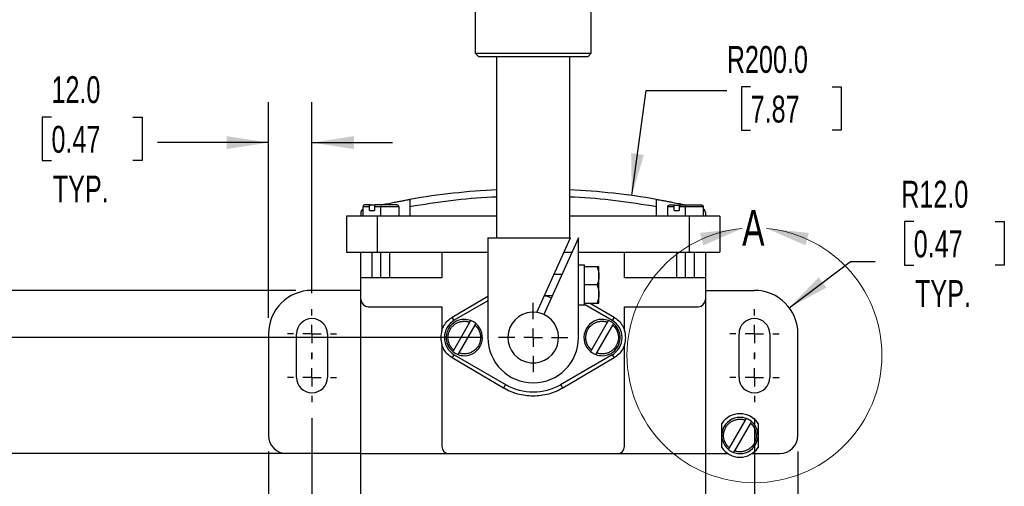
# Model space of a CAD drawing. Header units: millimetres. Extents: x 22 to 956, y 22 to 733.
# Tile 4 of 10: x 170 to 442, y 333 to 461. Entities that reach past the tile are written whole.
import ezdxf

# ---------------------------------------------------------------- set-up
doc = ezdxf.new("R2010")
doc.units = ezdxf.units.MM
doc.header["$LTSCALE"] = 3.5
doc.linetypes.add('CENTERX2', pattern=[20.32, 12.7, -2.54, 2.54, -2.54])
doc.layers.add('CENTER', color=40, linetype='CENTERX2')
doc.layers.add('DIMENSIONS', color=140, linetype='Continuous', lineweight=25)
doc.styles.add('SLDTEXTSTYLE0', font='TXT', dxfattribs={"width": 0.7})
doc.dimstyles.new('SLDDIMSTYLE0', dxfattribs={"dimtxt": 7.553027, "dimasz": 11.557, "dimexe": 0, "dimexo": 0.0625, "dimgap": 1.888257, "dimtad": 0, "dimtih": 1, "dimtoh": 1, "dimrnd": 1e-09, "dimzin": 12, "dimdsep": 46, "dimtxsty": 'SLDTEXTSTYLE0', "dimsah": 1, "dimcen": 0.09, "dimadec": 0, "dimazin": 3, "dimtfac": 1, "dimtofl": 0, "dimtmove": 0, "dimatfit": 3, "dimfxl": 0, "dimfrac": 2, "dimtolj": 1, "dimtzin": 12, "dimarcsym": 0})
doc.dimstyles.new('SLDDIMSTYLE1', dxfattribs={"dimtxt": 7.553027, "dimasz": 11.557, "dimexe": 0, "dimexo": 0.0625, "dimgap": 1.888257, "dimtad": 0, "dimtih": 1, "dimtoh": 1, "dimrnd": 1e-09, "dimzin": 4, "dimdsep": 46, "dimtxsty": 'SLDTEXTSTYLE0', "dimsah": 1, "dimcen": 0.09, "dimadec": 0, "dimazin": 1, "dimtfac": 1, "dimtofl": 0, "dimtmove": 0, "dimatfit": 3, "dimfxl": 0, "dimfrac": 2, "dimtolj": 1, "dimtzin": 12, "dimarcsym": 0})
doc.dimstyles.new('SLDDIMSTYLE2', dxfattribs={"dimtxt": 7.553027, "dimasz": 11.557, "dimexe": 0, "dimexo": 0.0625, "dimgap": 1.888257, "dimtad": 0, "dimtih": 1, "dimtoh": 1, "dimrnd": 1e-09, "dimzin": 4, "dimdsep": 46, "dimtxsty": 'SLDTEXTSTYLE0', "dimsah": 1, "dimcen": 0, "dimadec": 0, "dimazin": 1, "dimtfac": 1, "dimtofl": 0, "dimtmove": 0, "dimatfit": 3, "dimfxl": 0, "dimfrac": 2, "dimtolj": 1, "dimtzin": 12, "dimarcsym": 0})
doc.dimstyles.new('SLDDIMSTYLE4', dxfattribs={"dimtxt": 7.553027, "dimasz": 11.557, "dimexe": 0, "dimexo": 0.0625, "dimgap": 1.888257, "dimtad": 0, "dimtih": 1, "dimtoh": 1, "dimrnd": 1e-09, "dimzin": 4, "dimdsep": 46, "dimtxsty": 'SLDTEXTSTYLE0', "dimsah": 1, "dimcen": 0.09, "dimadec": 0, "dimazin": 1, "dimtfac": 1, "dimtmove": 0, "dimatfit": 0, "dimfxl": 0, "dimfrac": 2, "dimtolj": 1, "dimtzin": 12, "dimarcsym": 0})
doc.dimstyles.new('SLDDIMSTYLE5', dxfattribs={"dimtxt": 7.553027, "dimasz": 11.557, "dimexe": 0, "dimexo": 0.0625, "dimgap": 1.888257, "dimtad": 0, "dimtih": 1, "dimtoh": 1, "dimrnd": 1e-09, "dimzin": 4, "dimdsep": 46, "dimtxsty": 'SLDTEXTSTYLE0', "dimsah": 1, "dimcen": 0, "dimadec": 0, "dimazin": 1, "dimtfac": 1, "dimtofl": 0, "dimtmove": 0, "dimatfit": 3, "dimfxl": 0, "dimfrac": 2, "dimtolj": 1, "dimtzin": 12, "dimarcsym": 0})

# ---------------------------------------------------------------- blocks, each defined once
blk = doc.blocks.new('_D')
at = {"layer": 'DIMENSIONS'}
for p, q in [((307.43, 553.74), (45.77, 553.74)), ((56.88, 553.74), (56.88, 412.2)), ((42.52, 398.5), (39.98, 398.5)), ((39.98, 398.5), (39.98, 386.5)), ((71.24, 398.5), (73.78, 398.5)), ((73.78, 398.5), (73.78, 386.5)), ((39.98, 386.5), (42.52, 386.5)), ((73.78, 386.5), (71.24, 386.5)), ((56.88, 228.09), (56.88, 384.81)), ((295.9, 228.09), (45.77, 228.09))]:
    blk.add_line(p, q, dxfattribs=at)
for points in [[(56.88, 553.74), (55.1, 542.18), (58.66, 542.18)], [(56.88, 228.09), (58.66, 239.64), (55.1, 239.64)]]:
    blk.add_solid(points, dxfattribs=at)
at = {"layer": 'DIMENSIONS', "char_height": 7.408, "attachment_point": 1, "style": 'SLDTEXTSTYLE0'}
for s, insert in [('325.7', (42.52, 409.74)), ('12.82', (42.52, 396.05))]:
    blk.add_mtext(s, dxfattribs=dict(at, insert=insert))
blk = doc.blocks.new('_D_2')
at = {"layer": 'DIMENSIONS'}
for p, q in [((250.88, 351.35), (250.88, 160.98)), ((372.88, 351.35), (372.88, 160.98)), ((250.88, 172.09), (291.05, 172.09)), ((301.28, 172.09), (298.75, 172.09)), ((298.75, 172.09), (298.75, 160.08)), ((323.73, 172.09), (326.26, 172.09)), ((326.26, 172.09), (326.26, 160.08)), ((372.88, 172.09), (333.96, 172.09)), ((298.75, 160.08), (301.28, 160.08)), ((326.26, 160.08), (323.73, 160.08))]:
    blk.add_line(p, q, dxfattribs=at)
for points in [[(250.88, 172.09), (262.44, 170.31), (262.44, 173.87)], [(372.88, 172.09), (361.32, 173.87), (361.32, 170.31)]]:
    blk.add_solid(points, dxfattribs=at)
at = {"layer": 'DIMENSIONS', "char_height": 7.408, "attachment_point": 1, "style": 'SLDTEXTSTYLE0'}
for s, insert in [('122.0', (298.14, 183.33)), ('4.80', (301.28, 169.63))]:
    blk.add_mtext(s, dxfattribs=dict(at, insert=insert))
blk = doc.blocks.new('_D_3')
at = {"layer": 'DIMENSIONS'}
for p, q in [((238.88, 342.14), (238.88, 127.33)), ((384.88, 342.14), (384.88, 127.33)), ((238.88, 138.45), (291.05, 138.45)), ((301.28, 138.45), (298.75, 138.45)), ((298.75, 138.45), (298.75, 126.44)), ((323.73, 138.45), (326.26, 138.45)), ((326.26, 138.45), (326.26, 126.44)), ((384.88, 138.45), (333.96, 138.45)), ((298.75, 126.44), (301.28, 126.44)), ((326.26, 126.44), (323.73, 126.44))]:
    blk.add_line(p, q, dxfattribs=at)
for points in [[(238.88, 138.45), (250.44, 136.67), (250.44, 140.22)], [(384.88, 138.45), (373.32, 140.22), (373.32, 136.67)]]:
    blk.add_solid(points, dxfattribs=at)
at = {"layer": 'DIMENSIONS', "char_height": 7.408, "attachment_point": 1, "style": 'SLDTEXTSTYLE0'}
for s, insert in [('146.0', (298.14, 149.69)), ('5.75', (301.28, 135.99))]:
    blk.add_mtext(s, dxfattribs=dict(at, insert=insert))
blk = doc.blocks.new('_D_4')
at = {"layer": 'DIMENSIONS'}
for p, q in [((416.81, 405.57), (414.27, 405.57)), ((414.27, 405.57), (414.27, 393.56)), ((439.25, 405.57), (441.79, 405.57)), ((441.79, 405.57), (441.79, 393.56)), ((382.46, 381.82), (399.4, 394.6)), ((399.4, 394.6), (406.18, 394.6)), ((414.27, 393.56), (416.81, 393.56)), ((441.79, 393.56), (439.25, 393.56))]:
    blk.add_line(p, q, dxfattribs=at)
blk.add_solid([(382.46, 381.82), (392.75, 387.36), (390.61, 390.2)], dxfattribs=at)
at = {"layer": 'DIMENSIONS', "char_height": 7.408, "attachment_point": 1, "style": 'SLDTEXTSTYLE0'}
for s, insert in [('R12.0', (413.37, 416.81)), ('0.47', (416.81, 403.11)), ('TYP.', (417.17, 389.42))]:
    blk.add_mtext(s, dxfattribs=dict(at, insert=insert))
blk = doc.blocks.new('_D_7')
at = {"layer": 'DIMENSIONS'}
for p, q in [((259.93, 341.59), (146.27, 341.59)), ((157.38, 341.59), (157.38, 309.34)), ((146.16, 295.64), (143.62, 295.64)), ((143.62, 295.64), (143.62, 283.64)), ((168.6, 295.64), (171.14, 295.64)), ((171.14, 295.64), (171.14, 283.64)), ((143.62, 283.64), (146.16, 283.64)), ((171.14, 283.64), (168.6, 283.64)), ((157.38, 228.09), (157.38, 281.95)), ((295.9, 228.09), (146.27, 228.09))]:
    blk.add_line(p, q, dxfattribs=at)
for points in [[(157.38, 341.59), (155.6, 330.03), (159.16, 330.03)], [(157.38, 228.09), (159.16, 239.64), (155.6, 239.64)]]:
    blk.add_solid(points, dxfattribs=at)
at = {"layer": 'DIMENSIONS', "char_height": 7.408, "attachment_point": 1, "style": 'SLDTEXTSTYLE0'}
for s, insert in [('113.5', (143.01, 306.88)), ('4.47', (146.16, 293.19))]:
    blk.add_mtext(s, dxfattribs=dict(at, insert=insert))
blk = doc.blocks.new('_D_8')
at = {"layer": 'DIMENSIONS'}
for p, q in [((246.43, 386.59), (76.66, 386.59)), ((87.77, 386.59), (87.77, 339.21)), ((76.55, 325.52), (74.01, 325.52)), ((74.01, 325.52), (74.01, 313.51)), ((98.99, 325.52), (101.53, 325.52)), ((101.53, 325.52), (101.53, 313.51)), ((74.01, 313.51), (76.55, 313.51)), ((101.53, 313.51), (98.99, 313.51)), ((87.77, 228.09), (87.77, 311.82)), ((295.9, 228.09), (76.66, 228.09))]:
    blk.add_line(p, q, dxfattribs=at)
for points in [[(87.77, 386.59), (85.99, 375.03), (89.55, 375.03)], [(87.77, 228.09), (89.55, 239.64), (85.99, 239.64)]]:
    blk.add_solid(points, dxfattribs=at)
at = {"layer": 'DIMENSIONS', "char_height": 7.408, "attachment_point": 1, "style": 'SLDTEXTSTYLE0'}
for s, insert in [('158.5', (73.41, 336.76)), ('6.24', (76.55, 323.06))]:
    blk.add_mtext(s, dxfattribs=dict(at, insert=insert))
blk = doc.blocks.new('_D_9')
at = {"layer": 'DIMENSIONS'}
for p, q in [((238.88, 379.03), (238.88, 438.44)), ((250.88, 385.82), (250.88, 438.44)), ((179.04, 434.39), (176.5, 434.39)), ((176.5, 434.39), (176.5, 422.39)), ((201.48, 434.39), (204.02, 434.39)), ((204.02, 434.39), (204.02, 422.39)), ((238.88, 427.33), (208.24, 427.33)), ((250.88, 427.33), (273.1, 427.33)), ((176.5, 422.39), (179.04, 422.39)), ((204.02, 422.39), (201.48, 422.39))]:
    blk.add_line(p, q, dxfattribs=at)
for points in [[(238.88, 427.33), (227.32, 429.11), (227.32, 425.55)], [(250.88, 427.33), (262.44, 425.55), (262.44, 429.11)]]:
    blk.add_solid(points, dxfattribs=at)
at = {"layer": 'DIMENSIONS', "char_height": 7.408, "attachment_point": 1, "style": 'SLDTEXTSTYLE0'}
for s, insert in [('12.0', (179.04, 445.64)), ('0.47', (179.04, 431.94)), ('TYP.', (179.4, 418.24))]:
    blk.add_mtext(s, dxfattribs=dict(at, insert=insert))
blk = doc.blocks.new('_D_10')
at = {"layer": 'DIMENSIONS'}
for p, q in [((297.89, 373.59), (108.77, 373.59)), ((119.88, 373.59), (119.88, 322.46)), ((108.66, 308.76), (106.12, 308.76)), ((106.12, 308.76), (106.12, 296.76)), ((131.1, 308.76), (133.64, 308.76)), ((133.64, 308.76), (133.64, 296.76)), ((106.12, 296.76), (108.66, 296.76)), ((133.64, 296.76), (131.1, 296.76)), ((119.88, 228.09), (119.88, 295.07)), ((295.9, 228.09), (108.77, 228.09))]:
    blk.add_line(p, q, dxfattribs=at)
for points in [[(119.88, 373.59), (118.1, 362.03), (121.66, 362.03)], [(119.88, 228.09), (121.66, 239.64), (118.1, 239.64)]]:
    blk.add_solid(points, dxfattribs=at)
at = {"layer": 'DIMENSIONS', "char_height": 7.408, "attachment_point": 1, "style": 'SLDTEXTSTYLE0'}
for s, insert in [('145.5', (105.52, 320)), ('5.73', (108.66, 306.31))]:
    blk.add_mtext(s, dxfattribs=dict(at, insert=insert))
blk = doc.blocks.new('_D_11')
at = {"layer": 'DIMENSIONS'}
for p, q in [((371.84, 442.73), (369.31, 442.73)), ((369.31, 442.73), (369.31, 430.73)), ((394.29, 442.73), (396.83, 442.73)), ((396.83, 442.73), (396.83, 430.73)), ((339.07, 412.73), (343.04, 441.67)), ((343.04, 441.67), (365.27, 441.67)), ((369.31, 430.73), (371.84, 430.73)), ((396.83, 430.73), (394.29, 430.73))]:
    blk.add_line(p, q, dxfattribs=at)
blk.add_solid([(339.07, 412.73), (342.4, 423.94), (338.88, 424.42)], dxfattribs=at)
at = {"layer": 'DIMENSIONS', "char_height": 7.408, "attachment_point": 1, "style": 'SLDTEXTSTYLE0'}
for s, insert in [('R200.0', (365.27, 453.97)), ('7.87', (371.84, 440.28))]:
    blk.add_mtext(s, dxfattribs=dict(at, insert=insert))
blk = doc.blocks.new('SW_CENTERMARKSYMBOL_0')
at = {"layer": 'CENTER', "color": 0}
for p, q in [((0, 5.08), (0, 6.79)), ((-5.08, 0), (-6.79, 0)), ((0, 0), (-2.54, 0)), ((0, 0), (0, 2.54)), ((0, 0), (0, -2.54)), ((0, 0), (2.54, 0)), ((5.08, 0), (6.79, 0)), ((0, -5.08), (0, -6.79))]:
    blk.add_line(p, q, dxfattribs=at)
blk = doc.blocks.new('SW_CENTERMARKSYMBOL_1')
at = {"layer": 'CENTER', "color": 0}
for p, q in [((0, 5.08), (0, 6.79)), ((-5.08, 0), (-6.79, 0)), ((0, 0), (-2.54, 0)), ((0, 0), (0, 2.54)), ((0, 0), (0, -2.54)), ((0, 0), (2.54, 0)), ((5.08, 0), (6.79, 0)), ((0, -5.08), (0, -6.79))]:
    blk.add_line(p, q, dxfattribs=at)
blk = doc.blocks.new('SW_CENTERMARKSYMBOL_2')
at = {"layer": 'CENTER', "color": 0}
for p, q in [((0, 5.08), (0, 9.54)), ((-5.08, 0), (-9.54, 0)), ((0, 0), (-2.54, 0)), ((0, 0), (0, 2.54)), ((0, 0), (0, -2.54)), ((0, 0), (2.54, 0)), ((5.08, 0), (9.54, 0)), ((0, -5.08), (0, -9.54))]:
    blk.add_line(p, q, dxfattribs=at)
blk = doc.blocks.new('SW_CENTERMARKSYMBOL_3')
at = {"layer": 'CENTER', "color": 0}
for p, q in [((0, 5.08), (0, 6.79)), ((-5.08, 0), (-6.79, 0)), ((0, 0), (-2.54, 0)), ((0, 0), (0, 2.54)), ((0, 0), (0, -2.54)), ((0, 0), (2.54, 0)), ((5.08, 0), (6.79, 0)), ((0, -5.08), (0, -6.79))]:
    blk.add_line(p, q, dxfattribs=at)
blk = doc.blocks.new('SW_CENTERMARKSYMBOL_4')
at = {"layer": 'CENTER', "color": 0}
for p, q in [((0, 5.08), (0, 6.79)), ((-5.08, 0), (-6.79, 0)), ((0, 0), (-2.54, 0)), ((0, 0), (0, 2.54)), ((0, 0), (0, -2.54)), ((0, 0), (2.54, 0)), ((5.08, 0), (6.79, 0)), ((0, -5.08), (0, -6.79))]:
    blk.add_line(p, q, dxfattribs=at)

msp = doc.modelspace()

# ---------------------------------------------------------------- linework, layer by layer
for p, q in [((295.879, 550.209), (295.879, 451.959)), ((327.879, 451.959), (327.879, 550.209)), ((295.879, 451.959), (296.749, 451.089)), ((295.879, 451.959), (311.879, 451.959)), ((296.749, 451.089), (311.879, 451.089)), ((301.879, 401.088), (301.879, 451.089)), ((311.879, 451.959), (327.879, 451.959)), ((311.879, 451.089), (327.01, 451.089)), ((321.879, 451.089), (321.879, 401.088)), ((327.01, 451.089), (327.879, 451.959)), ((266.972, 410.138), (268.229, 410.138)), ((350.972, 410.088), (352.229, 410.088)), ((353.879, 410.128), (354.066, 410.088)), ((353.879, 410.128), (353.879, 410.088)), ((264.379, 408.079), (264.379, 407.088)), ((264.879, 409.638), (264.879, 407.138)), ((266.719, 409.638), (264.879, 409.638)), ((266.719, 408.588), (266.719, 409.638)), ((266.719, 408.588), (268.104, 408.588)), ((269.879, 409.638), (268.104, 409.638)), ((268.104, 409.638), (268.104, 408.588)), ((269.879, 407.138), (269.879, 409.638)), ((274.879, 409.638), (269.879, 409.638)), ((274.879, 407.138), (274.879, 409.638)), ((277.879, 409.647), (277.879, 407.088)), ((345.879, 407.088), (345.879, 409.647)), ((348.879, 409.588), (348.879, 407.088)), ((350.719, 409.588), (348.879, 409.588)), ((350.719, 408.588), (350.719, 409.588)), ((350.719, 408.588), (352.104, 408.588)), ((353.879, 409.588), (352.104, 409.588)), ((352.104, 409.588), (352.104, 408.588)), ((353.879, 407.088), (353.879, 409.588)), ((358.879, 409.588), (353.879, 409.588)), ((358.879, 407.088), (358.879, 409.588)), ((359.379, 408.079), (359.379, 407.088)), ((260.379, 407.088), (260.379, 397.088)), ((268.879, 407.088), (260.379, 407.088)), ((264.879, 407.138), (269.879, 407.138)), ((267.379, 407.138), (267.379, 407.088)), ((268.879, 407.088), (268.879, 397.088)), ((301.879, 407.088), (268.879, 407.088)), ((269.879, 407.138), (274.879, 407.138)), ((269.879, 407.088), (269.879, 407.138)), ((272.379, 407.088), (272.379, 407.138)), ((354.879, 407.088), (321.879, 407.088)), ((354.879, 407.088), (354.879, 397.088)), ((363.379, 407.088), (354.879, 407.088)), ((363.379, 407.088), (363.379, 397.088)), ((299.379, 401.088), (299.379, 373.588)), ((299.379, 401.088), (322.182, 401.088)), ((312.835, 380.522), (322.182, 401.088)), ((324.379, 401.088), (314.776, 379.961)), ((324.379, 373.588), (324.379, 401.088)), ((260.379, 397.088), (268.879, 397.088)), ((264.379, 390.088), (264.379, 397.088)), ((267.379, 397.088), (267.379, 390.138)), ((268.879, 397.088), (299.379, 397.088)), ((269.879, 390.138), (269.879, 397.088)), ((272.379, 390.138), (272.379, 397.088)), ((286.679, 397.088), (286.679, 390.088)), ((320.364, 397.088), (322.561, 397.088)), ((324.379, 397.088), (354.879, 397.088)), ((337.079, 390.088), (337.079, 397.088)), ((351.379, 397.088), (351.379, 390.088)), ((353.879, 390.088), (353.879, 397.088)), ((354.879, 397.088), (363.379, 397.088)), ((356.379, 390.088), (356.379, 397.088)), ((359.379, 397.088), (359.379, 390.088)), ((317.637, 391.088), (319.834, 391.088)), ((324.379, 393.638), (325.979, 393.638)), ((325.979, 393.088), (325.979, 393.638)), ((325.979, 392.674), (325.979, 393.088)), ((329.533, 393.088), (325.979, 393.088)), ((325.979, 388.502), (325.979, 392.674)), ((329.979, 390.588), (329.979, 393.088)), ((264.379, 384.088), (264.379, 390.088)), ((286.679, 390.088), (264.379, 390.088)), ((267.379, 390.138), (269.879, 390.138)), ((269.879, 390.138), (272.379, 390.138)), ((325.979, 388.088), (325.979, 388.502)), ((329.979, 385.588), (329.979, 390.588)), ((359.379, 390.088), (337.079, 390.088)), ((359.379, 390.088), (359.379, 384.088)), ((264.379, 386.588), (250.879, 386.588)), ((325.979, 387.674), (325.979, 388.088)), ((329.533, 388.088), (325.979, 388.088)), ((325.979, 383.502), (325.979, 387.674)), ((329.979, 383.088), (329.979, 385.588)), ((359.379, 386.588), (372.879, 386.588)), ((264.379, 341.588), (264.379, 384.088)), ((289.578, 379.187), (299.379, 384.966)), ((299.379, 383.692), (290.129, 378.351)), ((317.107, 385.088), (314.91, 385.088)), ((325.979, 383.088), (325.979, 383.502)), ((325.979, 383.088), (329.533, 383.088)), ((325.979, 382.538), (325.979, 383.088)), ((327.565, 383.088), (334.181, 379.187)), ((359.379, 384.088), (359.379, 341.588)), ((266.379, 382.088), (286.693, 382.088)), ((286.693, 382.088), (286.693, 375.574)), ((325.979, 382.538), (324.379, 382.538)), ((325.979, 382.768), (333.629, 378.351)), ((337.066, 382.088), (357.379, 382.088)), ((337.066, 375.574), (337.066, 382.088)), ((290.086, 378.326), (289.578, 379.187)), ((289.972, 370.153), (294.401, 377.823)), ((327.972, 370.153), (332.401, 377.823)), ((334.181, 379.187), (333.673, 378.326)), ((295.786, 377.023), (291.358, 369.353)), ((333.786, 377.023), (329.358, 369.353)), ((238.879, 374.588), (238.879, 346.588)), ((246.629, 362.588), (246.629, 374.588)), ((255.129, 374.588), (255.129, 362.588)), ((368.629, 362.588), (368.629, 374.588)), ((377.129, 374.588), (377.129, 362.588)), ((384.879, 346.588), (384.879, 374.588)), ((286.693, 371.602), (286.693, 343.588)), ((337.066, 343.588), (337.066, 371.602)), ((289.578, 367.989), (290.086, 368.85)), ((303.677, 359.676), (289.578, 367.989)), ((290.129, 368.825), (304.379, 360.598)), ((333.629, 368.825), (319.379, 360.598)), ((334.181, 367.989), (320.082, 359.676)), ((333.673, 368.85), (334.181, 367.989)), ((304.261, 360.666), (303.677, 359.676)), ((320.082, 359.676), (319.498, 360.666)), ((365.972, 343.153), (370.401, 350.823)), ((363.879, 346.588), (363.879, 349.905)), ((371.786, 350.023), (367.358, 342.353)), ((373.879, 349.905), (373.879, 346.588)), ((363.879, 343.271), (363.879, 346.588)), ((373.879, 346.588), (373.879, 343.271)), ((264.379, 341.588), (243.879, 341.588)), ((264.379, 341.588), (288.693, 341.588)), ((264.379, 330.299), (264.379, 341.588)), ((288.693, 341.588), (335.066, 341.588)), ((335.066, 341.588), (359.379, 341.588)), ((359.379, 341.588), (359.379, 330.299)), ((359.379, 341.588), (365.563, 341.588)), ((372.196, 341.588), (379.879, 341.588))]:
    msp.add_line(p, q)
at = {"flags": 128}
msp.add_lwpolyline([(315.307, 385.088), (315.416, 385.055), (316.845, 384.512)], dxfattribs=at)
for centre, radius, start, end in [((311.879, 214.588), 200, 92.86598, 99.78782), ((311.879, 214.588), 200, 80.21218, 87.13402), ((265.379, 409.638), 0.5, 90, 180), ((274.379, 409.638), 0.5, 0, 90), ((349.379, 409.588), 0.5, 90, 180), ((358.379, 409.588), 0.5, 0, 90), ((265.379, 408.079), 1, 120, 180), ((358.379, 408.079), 1, 0, 60), ((250.879, 374.588), 12, 90, 180), ((372.879, 374.588), 12, 0, 90), ((266.379, 384.088), 2, 180, 270), ((357.379, 384.088), 2, 270, 0), ((311.879, 373.588), 7, 82.15759, 65.55605), ((311.879, 373.588), 7, 65.55605, 82.15759), ((250.879, 374.588), 4.25, 0, 180), ((292.879, 373.588), 5.5, 120, 240), ((292.879, 373.588), 5, 90, 230.7931), ((292.879, 373.588), 5, 69.2069, 90), ((292.879, 373.588), 5, 270, 50.7931), ((292.879, 373.588), 5, 50.7931, 69.2069), ((330.879, 373.588), 5, 90, 230.7931), ((330.879, 373.588), 5, 69.2069, 90), ((330.879, 373.588), 5, 270, 50.7931), ((330.879, 373.588), 5, 50.7931, 69.2069), ((330.879, 373.588), 5.5, 300, 60), ((372.879, 374.588), 4.25, 0, 180), ((311.879, 373.588), 12.5, 180, 0), ((292.879, 373.588), 5, 230.7931, 249.2069), ((330.879, 373.588), 5, 230.7931, 249.2069), ((292.879, 373.588), 5, 249.2069, 270), ((330.879, 373.588), 5, 249.2069, 270), ((250.879, 362.588), 4.25, 180, 0), ((372.879, 362.588), 4.25, 180, 0), ((311.879, 373.588), 15, 240, 300), ((368.879, 346.588), 6, 33.55731, 146.44269), ((368.879, 346.588), 5, 90, 230.7931), ((368.879, 346.588), 5, 69.2069, 90), ((368.879, 346.588), 5, 270, 50.7931), ((368.879, 346.588), 5, 50.7931, 69.2069), ((243.879, 346.588), 5, 180, 270), ((379.879, 346.588), 5, 270, 0), ((288.693, 343.588), 2, 180, 270), ((335.066, 343.588), 2, 270, 0), ((368.879, 346.588), 6, 213.55731, 326.44269), ((368.879, 346.588), 5, 230.7931, 249.2069), ((368.879, 346.588), 5, 249.2069, 270)]:
    msp.add_arc(centre, radius, start, end)
at = {"color": 7, "linetype": 'Continuous', "lineweight": 18}
msp.add_arc((372.879, 368.707), 35.136, 95.51275, 84.49543, dxfattribs=at)
for points, knots in [([(266.972, 410.138), (266.657, 410.138), (266.027, 410.138), (265.46, 410.138), (265.451, 410.138), (265.446, 410.138)], [0, 0, 0, 0, 0.3458731, 0.6917462, 1, 1, 1, 1]), ([(266.719, 409.638), (266.719, 409.659), (266.72, 409.702), (266.726, 409.765), (266.737, 409.827), (266.751, 409.886), (266.77, 409.941), (266.797, 410.004), (266.839, 410.07), (266.901, 410.126), (266.948, 410.134), (266.972, 410.138)], [0, 0, 0, 0, 0.0804534, 0.1617273, 0.2438557, 0.3268699, 0.4107983, 0.4956661, 0.6451961, 0.8133208, 1, 1, 1, 1]), ([(268.358, 410.138), (268.346, 410.137), (268.321, 410.135), (268.286, 410.119), (268.254, 410.095), (268.225, 410.065), (268.2, 410.03), (268.168, 409.975), (268.135, 409.889), (268.109, 409.767), (268.106, 409.681), (268.104, 409.638)], [0, 0, 0, 0, 0.09511958, 0.18589147, 0.27230872, 0.35436745, 0.43206771, 0.5054143, 0.67285831, 0.83763899, 1, 1, 1, 1]), ([(274.312, 410.138), (274.333, 410.138), (274.393, 410.138), (274.171, 410.138), (273.933, 410.138), (273.776, 410.138), (273.773, 410.138), (273.763, 410.138), (273.452, 410.138), (272.641, 410.138), (271.562, 410.138), (270.98, 410.138), (270.504, 410.138), (269.59, 410.138), (268.753, 410.138), (268.358, 410.138)], [0, 0, 0, 0, 0.0580485, 0.1646914, 0.2736359, 0.2737017, 0.2742044, 0.2755871, 0.2807951, 0.4882278, 0.6861005, 0.6874185, 0.6983669, 0.857544, 1, 1, 1, 1]), ([(269.879, 410.128), (269.979, 410.15), (270.177, 410.192), (270.473, 410.255), (270.766, 410.317), (271.058, 410.378), (271.347, 410.438), (271.814, 410.534), (272.45, 410.663), (273.208, 410.814), (273.91, 410.951), (274.541, 411.072), (275.122, 411.181), (275.654, 411.28), (276.145, 411.37), (276.747, 411.478), (277.248, 411.567), (277.557, 411.621), (277.702, 411.646), (277.783, 411.66), (277.839, 411.67), (277.873, 411.676), (277.877, 411.676), (277.879, 411.677)], [0, 0, 0, 0, 0.0240201, 0.0478916, 0.0716458, 0.0953142, 0.1189286, 0.1425214, 0.2102544, 0.2778227, 0.3385097, 0.3999551, 0.4577022, 0.5148733, 0.5750742, 0.6350031, 0.758637, 0.8303679, 0.8655991, 0.9004221, 0.9332539, 0.9664141, 1, 1, 1, 1]), ([(301.879, 412.3), (301.418, 412.288), (297.162, 412.177), (289.134, 411.38), (281.631, 410.225), (277.879, 409.647)], [0, 0, 0, 0, 0.0572867, 0.5286433, 1, 1, 1, 1]), ([(277.879, 411.677), (277.879, 411.676), (277.879, 411.674), (277.879, 411.66), (277.879, 411.637), (277.879, 411.605), (277.879, 411.563), (277.879, 411.511), (277.879, 411.45), (277.879, 411.379), (277.879, 411.298), (277.879, 411.209), (277.879, 411.062), (277.879, 410.83), (277.88, 410.541), (277.879, 410.255), (277.879, 409.974), (277.879, 409.762), (277.879, 409.647)], [0, 0, 0, 0, 0.04207064, 0.08454272, 0.12742207, 0.17071437, 0.21442512, 0.25855964, 0.3031231, 0.34812048, 0.39355663, 0.43943619, 0.48576369, 0.60091155, 0.72671539, 0.79959, 0.89069087, 1, 1, 1, 1]), ([(345.879, 409.647), (342.128, 410.225), (334.625, 411.38), (326.597, 412.177), (322.341, 412.288), (321.879, 412.3)], [0, 0, 0, 0, 0.4713567, 0.9427133, 1, 1, 1, 1]), ([(345.879, 409.647), (345.879, 409.692), (345.879, 409.781), (345.88, 409.908), (345.88, 410.027), (345.88, 410.137), (345.88, 410.237), (345.88, 410.329), (345.879, 410.411), (345.879, 410.584), (345.88, 410.83), (345.879, 411.092), (345.879, 411.287), (345.88, 411.43), (345.88, 411.541), (345.88, 411.619), (345.879, 411.668), (345.879, 411.674), (345.879, 411.677)], [0, 0, 0, 0, 0.0431161, 0.0836812, 0.121695, 0.1571574, 0.1900683, 0.2204274, 0.2482347, 0.2734902, 0.3991179, 0.514445, 0.5989556, 0.6819917, 0.7635824, 0.8437585, 0.9225528, 1, 1, 1, 1]), ([(345.879, 411.677), (345.88, 411.677), (345.882, 411.676), (345.899, 411.673), (345.926, 411.669), (345.97, 411.661), (346.042, 411.649), (346.186, 411.624), (346.494, 411.57), (346.992, 411.482), (347.583, 411.376), (348.067, 411.287), (348.594, 411.189), (349.171, 411.081), (349.799, 410.961), (350.502, 410.824), (351.266, 410.672), (351.957, 410.532), (352.529, 410.414), (352.975, 410.321), (353.425, 410.225), (353.728, 410.161), (353.879, 410.128)], [0, 0, 0, 0, 0.0234497, 0.0466988, 0.0697796, 0.0927254, 0.1287626, 0.1652605, 0.2394686, 0.3615811, 0.4209518, 0.4805996, 0.5376778, 0.5954168, 0.6568804, 0.7176742, 0.7860859, 0.8546253, 0.8907, 0.9268777, 0.9632734, 1, 1, 1, 1]), ([(350.972, 410.088), (350.657, 410.088), (350.027, 410.088), (349.46, 410.088), (349.451, 410.088), (349.446, 410.088)], [0, 0, 0, 0, 0.3458731, 0.6917462, 1, 1, 1, 1]), ([(350.719, 409.588), (350.719, 409.609), (350.72, 409.652), (350.726, 409.715), (350.737, 409.777), (350.751, 409.836), (350.77, 409.891), (350.797, 409.954), (350.839, 410.02), (350.901, 410.076), (350.948, 410.084), (350.972, 410.088)], [0, 0, 0, 0, 0.08045338, 0.16172735, 0.24385572, 0.3268699, 0.41079834, 0.49566609, 0.6451961, 0.81332079, 1, 1, 1, 1]), ([(352.358, 410.088), (352.346, 410.087), (352.321, 410.085), (352.286, 410.069), (352.254, 410.045), (352.225, 410.015), (352.2, 409.98), (352.168, 409.925), (352.135, 409.839), (352.109, 409.717), (352.106, 409.631), (352.104, 409.588)], [0, 0, 0, 0, 0.0951196, 0.1858915, 0.2723087, 0.3543674, 0.4320677, 0.5054143, 0.6728583, 0.837639, 1, 1, 1, 1]), ([(358.312, 410.088), (358.333, 410.088), (358.393, 410.088), (358.171, 410.088), (357.933, 410.088), (357.776, 410.088), (357.773, 410.088), (357.763, 410.088), (357.452, 410.088), (356.641, 410.088), (355.562, 410.088), (354.98, 410.088), (354.504, 410.088), (353.59, 410.088), (352.753, 410.088), (352.358, 410.088)], [0, 0, 0, 0, 0.0580485, 0.1646914, 0.2736359, 0.2737017, 0.2742044, 0.2755871, 0.2807951, 0.4882278, 0.6861005, 0.6874185, 0.6983669, 0.857544, 1, 1, 1, 1]), ([(286.693, 375.574), (286.838, 376.027), (287.496, 377.51), (288.657, 378.644), (289.578, 379.187)], [0, 0, 0, 0, 0.10365769, 0.35365769, 0.35365769, 0.35365769, 0.35365769]), ([(289.972, 370.153), (289.92, 370.198), (289.816, 370.289), (289.667, 370.435), (289.525, 370.586), (289.389, 370.745), (289.262, 370.909), (289.142, 371.079), (289.03, 371.254), (288.926, 371.434), (288.831, 371.619), (288.745, 371.808), (288.667, 372.001), (288.598, 372.197), (288.517, 372.467), (288.44, 372.813), (288.386, 373.237), (288.372, 373.664), (288.402, 374.101), (288.474, 374.544), (288.595, 374.99), (288.762, 375.424), (288.94, 375.773), (289.103, 376.039), (289.28, 376.296), (289.619, 376.716), (290.175, 377.221), (290.806, 377.6), (291.331, 377.822), (291.722, 377.942), (292.101, 378.026), (292.589, 378.091), (293.062, 378.095), (293.51, 378.047), (293.812, 377.994), (294.11, 377.921), (294.304, 377.856), (294.401, 377.823)], [0, 0, 0, 0, 0.0166008, 0.0332016, 0.0498024, 0.0664032, 0.0830039, 0.0996047, 0.1162055, 0.1328063, 0.1494071, 0.1660079, 0.1826087, 0.1992095, 0.2158103, 0.2499128, 0.2840161, 0.3181053, 0.3521855, 0.3887933, 0.4253592, 0.4627593, 0.5001166, 0.5188537, 0.5375293, 0.5748865, 0.6479649, 0.7160953, 0.7501838, 0.7842641, 0.8138499, 0.843225, 0.902094, 0.9265752, 0.9510561, 0.9755289, 1, 1, 1, 1]), ([(294.401, 377.823), (294.413, 377.845), (294.438, 377.887), (294.473, 377.948), (294.505, 378.004), (294.534, 378.054), (294.559, 378.097), (294.591, 378.152), (294.623, 378.209), (294.649, 378.254), (294.653, 378.259), (294.654, 378.262)], [0, 0, 0, 0, 0.09511958, 0.18589147, 0.27230872, 0.35436745, 0.43206771, 0.5054143, 0.67285831, 0.83763899, 1, 1, 1, 1]), ([(296.04, 377.462), (296.04, 377.462), (296.039, 377.46), (296.032, 377.449), (296.022, 377.431), (296.008, 377.406), (295.989, 377.374), (295.961, 377.326), (295.919, 377.253), (295.858, 377.147), (295.811, 377.066), (295.786, 377.023)], [0, 0, 0, 0, 0.0804534, 0.1617274, 0.2438557, 0.3268699, 0.4107983, 0.4956661, 0.6451961, 0.8133208, 1, 1, 1, 1]), ([(327.972, 370.153), (327.92, 370.198), (327.816, 370.289), (327.667, 370.435), (327.525, 370.586), (327.389, 370.745), (327.262, 370.909), (327.142, 371.079), (327.03, 371.254), (326.926, 371.434), (326.831, 371.619), (326.745, 371.808), (326.667, 372.001), (326.598, 372.197), (326.517, 372.467), (326.44, 372.813), (326.386, 373.237), (326.372, 373.664), (326.402, 374.101), (326.474, 374.544), (326.595, 374.99), (326.762, 375.424), (326.94, 375.773), (327.103, 376.039), (327.28, 376.296), (327.619, 376.716), (328.175, 377.221), (328.806, 377.6), (329.331, 377.822), (329.722, 377.942), (330.101, 378.026), (330.589, 378.091), (331.062, 378.095), (331.51, 378.047), (331.812, 377.994), (332.11, 377.921), (332.304, 377.856), (332.401, 377.823)], [0, 0, 0, 0, 0.0166008, 0.0332016, 0.0498024, 0.0664032, 0.0830039, 0.0996047, 0.1162055, 0.1328063, 0.1494071, 0.1660079, 0.1826087, 0.1992095, 0.2158103, 0.2499128, 0.2840161, 0.3181053, 0.3521855, 0.3887933, 0.4253592, 0.4627593, 0.5001166, 0.5188537, 0.5375293, 0.5748865, 0.6479649, 0.7160953, 0.7501838, 0.7842641, 0.8138499, 0.843225, 0.902094, 0.9265752, 0.9510561, 0.9755289, 1, 1, 1, 1]), ([(332.401, 377.823), (332.413, 377.845), (332.438, 377.887), (332.473, 377.948), (332.505, 378.004), (332.534, 378.054), (332.559, 378.097), (332.591, 378.152), (332.623, 378.209), (332.649, 378.254), (332.653, 378.259), (332.654, 378.262)], [0, 0, 0, 0, 0.0951196, 0.1858915, 0.2723087, 0.3543674, 0.4320677, 0.5054143, 0.6728583, 0.837639, 1, 1, 1, 1]), ([(334.04, 377.462), (334.04, 377.462), (334.039, 377.46), (334.032, 377.449), (334.022, 377.431), (334.008, 377.406), (333.989, 377.374), (333.961, 377.326), (333.919, 377.253), (333.858, 377.147), (333.811, 377.066), (333.786, 377.023)], [0, 0, 0, 0, 0.0804534, 0.1617273, 0.2438557, 0.3268699, 0.4107983, 0.4956661, 0.6451961, 0.8133208, 1, 1, 1, 1]), ([(334.181, 379.187), (335.101, 378.644), (336.263, 377.51), (336.921, 376.027), (337.066, 375.574)], [0.64634231, 0.64634231, 0.64634231, 0.64634231, 0.89634227, 0.99999997, 0.99999997, 0.99999997, 0.99999997]), ([(295.786, 377.023), (295.841, 376.975), (295.95, 376.88), (296.105, 376.728), (296.253, 376.569), (296.393, 376.403), (296.524, 376.23), (296.648, 376.051), (296.762, 375.867), (296.867, 375.677), (296.963, 375.482), (297.05, 375.283), (297.127, 375.08), (297.194, 374.873), (297.251, 374.664), (297.298, 374.451), (297.334, 374.237), (297.361, 374.022), (297.376, 373.805), (297.385, 373.464), (297.354, 372.999), (297.254, 372.499), (297.074, 371.918), (296.745, 371.214), (296.176, 370.476), (295.564, 369.956), (295.032, 369.623), (294.536, 369.39), (294.022, 369.225), (293.598, 369.14), (293.275, 369.103), (293.037, 369.088), (292.784, 369.086), (292.5, 369.1), (292.161, 369.141), (291.771, 369.218), (291.502, 369.306), (291.358, 369.353)], [0, 0, 0, 0, 0.0173386, 0.0346773, 0.052016, 0.0693547, 0.0866934, 0.1040323, 0.1213711, 0.1387101, 0.1560492, 0.1733884, 0.1907277, 0.2080671, 0.2254067, 0.2427464, 0.2600863, 0.2774264, 0.2947667, 0.3121072, 0.3591176, 0.4061244, 0.4339475, 0.5045992, 0.5910742, 0.6549433, 0.696142, 0.7410618, 0.7859756, 0.8250493, 0.8445032, 0.8639025, 0.8821766, 0.9049244, 0.9321449, 0.9638371, 1, 1, 1, 1]), ([(333.786, 377.023), (333.841, 376.975), (333.95, 376.88), (334.105, 376.728), (334.253, 376.569), (334.393, 376.403), (334.524, 376.23), (334.648, 376.051), (334.762, 375.867), (334.867, 375.677), (334.963, 375.482), (335.05, 375.283), (335.127, 375.08), (335.194, 374.873), (335.251, 374.664), (335.298, 374.451), (335.334, 374.237), (335.361, 374.022), (335.376, 373.805), (335.385, 373.464), (335.354, 372.999), (335.254, 372.499), (335.074, 371.918), (334.745, 371.214), (334.176, 370.476), (333.564, 369.956), (333.032, 369.623), (332.536, 369.39), (332.022, 369.225), (331.598, 369.14), (331.275, 369.103), (331.037, 369.088), (330.784, 369.086), (330.5, 369.1), (330.161, 369.141), (329.771, 369.218), (329.502, 369.306), (329.358, 369.353)], [0, 0, 0, 0, 0.0173386, 0.0346773, 0.052016, 0.0693547, 0.0866934, 0.1040323, 0.1213711, 0.1387101, 0.1560492, 0.1733884, 0.1907277, 0.2080671, 0.2254067, 0.2427464, 0.2600863, 0.2774264, 0.2947667, 0.3121072, 0.3591176, 0.4061244, 0.4339475, 0.5045992, 0.5910742, 0.6549433, 0.696142, 0.7410618, 0.7859756, 0.8250493, 0.8445032, 0.8639025, 0.8821766, 0.9049244, 0.9321449, 0.9638371, 1, 1, 1, 1]), ([(289.578, 367.989), (288.657, 368.532), (287.496, 369.665), (286.838, 371.149), (286.693, 371.602)], [0.64634231, 0.64634231, 0.64634231, 0.64634231, 0.89634227, 0.99999997, 0.99999997, 0.99999997, 0.99999997]), ([(289.719, 369.714), (289.719, 369.714), (289.72, 369.716), (289.726, 369.727), (289.737, 369.745), (289.751, 369.77), (289.77, 369.802), (289.797, 369.85), (289.839, 369.923), (289.901, 370.029), (289.948, 370.11), (289.972, 370.153)], [0, 0, 0, 0, 0.0804534, 0.1617274, 0.2438557, 0.3268699, 0.4107983, 0.4956661, 0.6451961, 0.8133208, 1, 1, 1, 1]), ([(291.358, 369.353), (291.346, 369.331), (291.321, 369.289), (291.286, 369.228), (291.254, 369.172), (291.225, 369.122), (291.2, 369.079), (291.168, 369.024), (291.135, 368.967), (291.109, 368.922), (291.106, 368.916), (291.104, 368.914)], [0, 0, 0, 0, 0.0951196, 0.1858915, 0.2723087, 0.3543674, 0.4320677, 0.5054143, 0.6728583, 0.837639, 1, 1, 1, 1]), ([(327.719, 369.714), (327.719, 369.714), (327.72, 369.716), (327.726, 369.727), (327.737, 369.745), (327.751, 369.77), (327.77, 369.802), (327.797, 369.85), (327.839, 369.923), (327.901, 370.029), (327.948, 370.11), (327.972, 370.153)], [0, 0, 0, 0, 0.0804534, 0.1617274, 0.2438557, 0.3268699, 0.4107983, 0.4956661, 0.6451961, 0.8133208, 1, 1, 1, 1]), ([(329.358, 369.353), (329.346, 369.331), (329.321, 369.289), (329.286, 369.228), (329.254, 369.172), (329.225, 369.122), (329.2, 369.079), (329.168, 369.024), (329.135, 368.967), (329.109, 368.922), (329.106, 368.916), (329.104, 368.914)], [0, 0, 0, 0, 0.0951196, 0.1858915, 0.2723087, 0.3543674, 0.4320677, 0.5054143, 0.6728583, 0.837639, 1, 1, 1, 1]), ([(337.066, 371.602), (336.921, 371.149), (336.263, 369.665), (335.101, 368.532), (334.181, 367.989)], [0, 0, 0, 0, 0.10365769, 0.35365769, 0.35365769, 0.35365769, 0.35365769]), ([(320.082, 359.676), (318.87, 358.962), (316.222, 357.832), (311.879, 357.241), (307.537, 357.832), (304.889, 358.962), (303.677, 359.676)], [0, 0, 0, 0, 0.25, 0.5, 0.75, 1, 1, 1, 1]), ([(365.972, 343.153), (365.92, 343.198), (365.816, 343.289), (365.667, 343.435), (365.525, 343.586), (365.389, 343.745), (365.262, 343.909), (365.142, 344.079), (365.03, 344.254), (364.926, 344.434), (364.831, 344.619), (364.745, 344.808), (364.667, 345.001), (364.598, 345.197), (364.517, 345.467), (364.44, 345.813), (364.386, 346.237), (364.372, 346.664), (364.402, 347.101), (364.474, 347.544), (364.595, 347.99), (364.762, 348.424), (364.94, 348.773), (365.103, 349.039), (365.28, 349.296), (365.619, 349.716), (366.175, 350.221), (366.806, 350.6), (367.331, 350.822), (367.722, 350.942), (368.101, 351.026), (368.589, 351.091), (369.062, 351.095), (369.51, 351.047), (369.812, 350.994), (370.11, 350.921), (370.304, 350.856), (370.401, 350.823)], [0, 0, 0, 0, 0.01660079, 0.03320158, 0.04980237, 0.06640315, 0.08300394, 0.09960473, 0.11620552, 0.13280631, 0.1494071, 0.16600789, 0.18260867, 0.19920946, 0.21581025, 0.2499128, 0.28401611, 0.31810526, 0.35218549, 0.38879332, 0.42535922, 0.4627593, 0.50011655, 0.51885366, 0.53752928, 0.57488654, 0.64796489, 0.71609532, 0.75018379, 0.78426415, 0.8138499, 0.843225, 0.90209399, 0.9265752, 0.95105607, 0.97552885, 1, 1, 1, 1]), ([(370.401, 350.823), (370.413, 350.845), (370.438, 350.887), (370.473, 350.948), (370.505, 351.004), (370.534, 351.054), (370.559, 351.097), (370.591, 351.152), (370.623, 351.209), (370.649, 351.254), (370.653, 351.259), (370.654, 351.262)], [0, 0, 0, 0, 0.09511958, 0.18589147, 0.27230872, 0.35436745, 0.43206771, 0.5054143, 0.67285831, 0.83763899, 1, 1, 1, 1]), ([(372.04, 350.462), (372.04, 350.462), (372.039, 350.46), (372.032, 350.449), (372.022, 350.431), (372.008, 350.406), (371.989, 350.374), (371.961, 350.326), (371.919, 350.253), (371.858, 350.147), (371.811, 350.066), (371.786, 350.023)], [0, 0, 0, 0, 0.0804534, 0.1617273, 0.2438557, 0.3268699, 0.4107983, 0.4956661, 0.6451961, 0.8133208, 1, 1, 1, 1]), ([(371.786, 350.023), (371.839, 349.978), (371.943, 349.887), (372.092, 349.741), (372.234, 349.59), (372.369, 349.431), (372.497, 349.267), (372.617, 349.097), (372.729, 348.922), (372.832, 348.742), (372.928, 348.557), (373.014, 348.368), (373.092, 348.175), (373.161, 347.979), (373.241, 347.709), (373.319, 347.363), (373.373, 346.939), (373.387, 346.512), (373.357, 346.075), (373.285, 345.632), (373.164, 345.186), (372.997, 344.752), (372.819, 344.403), (372.656, 344.137), (372.479, 343.88), (372.14, 343.46), (371.584, 342.955), (370.953, 342.576), (370.428, 342.354), (370.037, 342.234), (369.658, 342.15), (369.277, 342.099), (368.908, 342.083), (368.526, 342.097), (368.147, 342.142), (367.746, 342.225), (367.488, 342.31), (367.358, 342.353)], [0, 0, 0, 0, 0.0166003, 0.0332005, 0.0498008, 0.0664011, 0.0830013, 0.0996016, 0.1162019, 0.1328021, 0.1494024, 0.1660027, 0.1826029, 0.1992032, 0.2158035, 0.249905, 0.2840072, 0.3180953, 0.3521744, 0.3887811, 0.4253459, 0.4627448, 0.5001009, 0.5188374, 0.5375124, 0.5748685, 0.6479446, 0.7160728, 0.7501603, 0.7842395, 0.8138244, 0.8431985, 0.8761143, 0.9021147, 0.9347432, 0.9673715, 1, 1, 1, 1]), ([(365.719, 342.714), (365.719, 342.714), (365.72, 342.716), (365.726, 342.727), (365.737, 342.745), (365.751, 342.77), (365.77, 342.802), (365.797, 342.85), (365.839, 342.923), (365.901, 343.029), (365.948, 343.11), (365.972, 343.153)], [0, 0, 0, 0, 0.0804534, 0.1617273, 0.2438557, 0.3268699, 0.4107983, 0.4956661, 0.6451961, 0.8133208, 1, 1, 1, 1]), ([(367.358, 342.353), (367.346, 342.331), (367.321, 342.289), (367.286, 342.228), (367.254, 342.172), (367.225, 342.122), (367.2, 342.079), (367.168, 342.024), (367.135, 341.967), (367.109, 341.922), (367.106, 341.916), (367.104, 341.914)], [0, 0, 0, 0, 0.0951196, 0.1858915, 0.2723087, 0.3543674, 0.4320677, 0.5054143, 0.6728583, 0.837639, 1, 1, 1, 1])]:
    msp.add_open_spline(points, degree=3, knots=knots)
for points in [[(329.533, 393.088), (329.805, 392.271), (329.979, 391.441), (329.979, 390.588)], [(329.979, 393.088), (329.979, 393.088), (329.805, 393.088), (329.533, 393.088)], [(329.979, 390.588), (329.979, 389.735), (329.805, 388.905), (329.533, 388.088)], [(329.533, 388.088), (329.805, 387.271), (329.979, 386.441), (329.979, 385.588)], [(329.979, 385.588), (329.979, 384.735), (329.805, 383.905), (329.533, 383.088)], [(329.533, 383.088), (329.805, 383.088), (329.979, 383.088), (329.979, 383.088)], [(286.693, 375.574), (286.488, 374.936), (286.27, 373.588), (286.488, 372.24), (286.693, 371.602)], [(337.066, 371.602), (337.27, 372.24), (337.488, 373.588), (337.27, 374.936), (337.066, 375.574)]]:
    msp.add_open_spline(points, degree=3)
for points in [[(369.504, 403.681), (357.877, 402.437), (358.789, 399)], [(376.25, 403.681), (386.966, 399.002), (387.877, 402.439)]]:
    msp.add_solid(points, dxfattribs=at)

# ---------------------------------------------------------------- block references
at = {"layer": 'CENTER'}
for name, p in [('SW_CENTERMARKSYMBOL_2', (311.879, 373.588)), ('SW_CENTERMARKSYMBOL_0', (250.879, 374.588)), ('SW_CENTERMARKSYMBOL_4', (372.879, 374.588)), ('SW_CENTERMARKSYMBOL_1', (250.879, 362.588)), ('SW_CENTERMARKSYMBOL_3', (372.879, 362.588))]:
    msp.add_blockref(name, p, dxfattribs=at)

# ---------------------------------------------------------------- texts
at = {"color": 7, "linetype": 'Continuous', "lineweight": 18, "insert": (369.504, 408.775), "char_height": 9.878, "attachment_point": 1, "style": 'SLDTEXTSTYLE0'}
msp.add_mtext('A', dxfattribs=at)

# ---------------------------------------------------------------- dimensions: what is measured, and where the dimension line sits
at = {"layer": 'DIMENSIONS'}
for base, p1, p2, picture, middle in [((56.879, 228.088), (311.879, 553.739), (300.35, 228.088), '_D', (56.879, 398.503)), ((87.771, 386.588), (300.35, 228.088), (250.879, 386.588), '_D_8', (87.771, 325.516)), ((119.879, 373.588), (300.35, 228.088), (302.339, 373.588), '_D_10', (119.879, 308.763)), ((157.379, 341.588), (300.35, 228.088), (264.379, 341.588), '_D_7', (157.379, 295.643))]:
    dim = msp.add_linear_dim(base=base, p1=p1, p2=p2, angle=90, dimstyle='SLDDIMSTYLE0', dxfattribs=at)
    dim.commit()
    dim.dimension.update_dxf_attribs({"geometry": picture, "text_midpoint": middle, "dimtype": 160})
dim = msp.add_radius_dim(center=(311.879, 214.588), mpoint=(339.07, 412.731), dimstyle='SLDDIMSTYLE5', dxfattribs=at)
dim.commit()
dim.dimension.update_dxf_attribs({"geometry": '_D_11', "text_midpoint": (383.067, 441.67), "dimtype": 164})
dim = msp.add_linear_dim(base=(238.879, 427.329), p1=(250.879, 381.378), p2=(238.879, 374.588), text='<>\\PTYP.', dimstyle='SLDDIMSTYLE4', dxfattribs=at)
dim.commit()
dim.dimension.update_dxf_attribs({"geometry": '_D_9', "text_midpoint": (190.259, 427.329), "dimtype": 160})
dim = msp.add_radius_dim(center=(372.879, 374.588), mpoint=(382.458, 381.816), text='<>\\PTYP.', dimstyle='SLDDIMSTYLE2', dxfattribs=at)
dim.commit()
dim.dimension.update_dxf_attribs({"geometry": '_D_4', "text_midpoint": (428.031, 398.503), "dimtype": 164})
for base, p1, p2, picture, middle in [((372.879, 172.088), (250.879, 355.798), (372.879, 355.798), '_D_2', (312.506, 172.088)), ((384.879, 138.446), (238.879, 346.588), (384.879, 346.588), '_D_3', (312.506, 138.446))]:
    dim = msp.add_linear_dim(base=base, p1=p1, p2=p2, dimstyle='SLDDIMSTYLE1', dxfattribs=at)
    dim.commit()
    dim.dimension.update_dxf_attribs({"geometry": picture, "text_midpoint": middle, "dimtype": 160})

doc.saveas('drawing.dxf')
